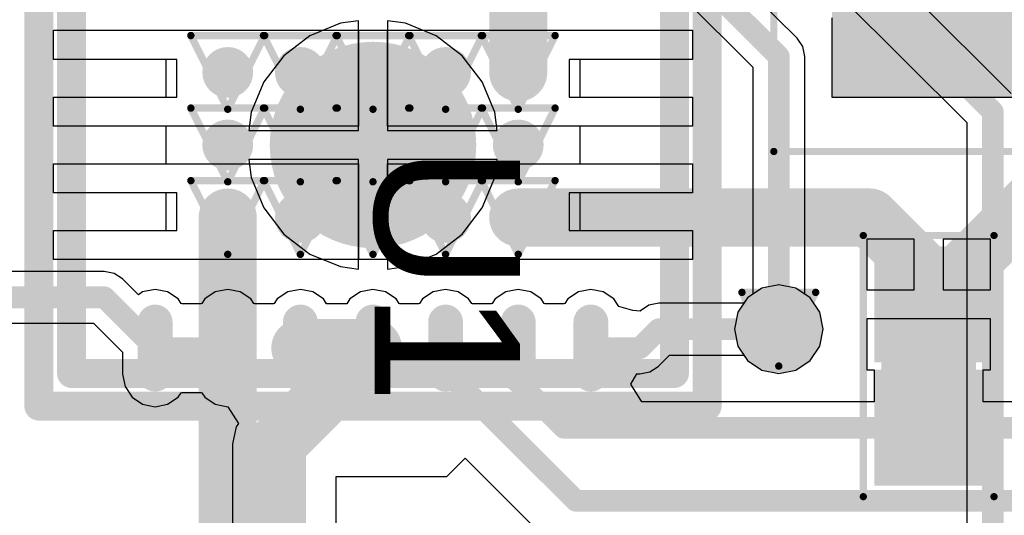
# Model space of a CAD drawing. Header units: millimetres. Extents: x 9.4 to 105.2, y 7.6 to 67.1.
# Tile 69 of 152: x 69.7 to 76.5, y 17.5 to 20.9. Entities that reach past the tile are written whole.
import ezdxf

# ---------------------------------------------------------------- set-up
doc = ezdxf.new("R2010")
doc.units = ezdxf.units.MM
for name, color, linetype in [('BottomLayer', 5, 'Continuous'), ('BottomSolder', 6, 'Continuous'), ('DrillDrawing', 1, 'Continuous'), ('Mechanical13', 56, 'Continuous'), ('Mechanical15', 56, 'Continuous'), ('Mechanical16', 56, 'Continuous'), ('Mechanical2', 216, 'Continuous'), ('Mechanical3', 76, 'Continuous'), ('Mechanical5', 56, 'Continuous'), ('TopLayer', 1, 'Continuous'), ('TopOverlay', 2, 'Continuous'), ('TopPaste', 8, 'Continuous'), ('TopSolder', 216, 'Continuous'), ('ViaHoleLayer', 16, 'Continuous')]:
    doc.layers.add(name, color=color, linetype=linetype)
doc.styles.add('Arial', font='arial.ttf', dxfattribs={"height": 0.2})

msp = doc.modelspace()

# ---------------------------------------------------------------- hatches: boundary and pattern name
at = {"layer": 'BottomLayer'}
h = msp.add_hatch(color=5, dxfattribs=at)
edge = h.paths.add_edge_path()
edge.add_arc((71.136, 20.566), 0.175, 0, 360)
h = msp.add_hatch(color=5, dxfattribs=at)
edge = h.paths.add_edge_path()
edge.add_arc((71.636, 20.566), 0.175, 0, 360)
h = msp.add_hatch(color=5, dxfattribs=at)
edge = h.paths.add_edge_path()
edge.add_arc((72.136, 20.566), 0.175, 0, 360)
h = msp.add_hatch(color=5, dxfattribs=at)
edge = h.paths.add_edge_path()
edge.add_arc((72.636, 20.566), 0.175, 0, 360)
h = msp.add_hatch(color=5, dxfattribs=at)
edge = h.paths.add_edge_path()
edge.add_arc((73.136, 20.566), 0.175, 0, 360)
h = msp.add_hatch(color=5, dxfattribs=at)
edge = h.paths.add_edge_path()
edge.add_arc((71.136, 20.066), 0.175, 0, 360)
h = msp.add_hatch(color=5, dxfattribs=at)
edge = h.paths.add_edge_path()
edge.add_arc((71.636, 20.066), 0.175, 0, 360)
h = msp.add_hatch(color=5, dxfattribs=at)
edge = h.paths.add_edge_path()
edge.add_arc((72.136, 20.066), 0.175, 0, 360)
h = msp.add_hatch(color=5, dxfattribs=at)
edge = h.paths.add_edge_path()
edge.add_arc((72.636, 20.066), 0.175, 0, 360)
h = msp.add_hatch(color=5, dxfattribs=at)
edge = h.paths.add_edge_path()
edge.add_arc((73.136, 20.066), 0.175, 0, 360)
h = msp.add_hatch(color=5, dxfattribs=at)
edge = h.paths.add_edge_path()
edge.add_arc((71.136, 19.566), 0.175, 0, 360)
h = msp.add_hatch(color=5, dxfattribs=at)
edge = h.paths.add_edge_path()
edge.add_arc((71.636, 19.566), 0.175, 0, 360)
h = msp.add_hatch(color=5, dxfattribs=at)
edge = h.paths.add_edge_path()
edge.add_arc((72.136, 19.566), 0.175, 0, 360)
h = msp.add_hatch(color=5, dxfattribs=at)
edge = h.paths.add_edge_path()
edge.add_arc((72.636, 19.566), 0.175, 0, 360)
h = msp.add_hatch(color=5, dxfattribs=at)
edge = h.paths.add_edge_path()
edge.add_arc((73.136, 19.566), 0.175, 0, 360)
h = msp.add_hatch(color=5, dxfattribs=at)
edge = h.paths.add_edge_path()
edge.add_arc((74.93, 18.796), 0.2, 0, 360)
at = {"layer": 'BottomSolder'}
h = msp.add_hatch(color=6, dxfattribs=at)
edge = h.paths.add_edge_path()
edge.add_arc((71.136, 20.566), 0.175, 0, 360)
h = msp.add_hatch(color=6, dxfattribs=at)
edge = h.paths.add_edge_path()
edge.add_arc((71.636, 20.566), 0.175, 0, 360)
h = msp.add_hatch(color=6, dxfattribs=at)
edge = h.paths.add_edge_path()
edge.add_arc((72.136, 20.566), 0.175, 0, 360)
h = msp.add_hatch(color=6, dxfattribs=at)
edge = h.paths.add_edge_path()
edge.add_arc((72.636, 20.566), 0.175, 0, 360)
h = msp.add_hatch(color=6, dxfattribs=at)
edge = h.paths.add_edge_path()
edge.add_arc((73.136, 20.566), 0.175, 0, 360)
h = msp.add_hatch(color=6, dxfattribs=at)
edge = h.paths.add_edge_path()
edge.add_arc((71.136, 20.066), 0.175, 0, 360)
h = msp.add_hatch(color=6, dxfattribs=at)
edge = h.paths.add_edge_path()
edge.add_arc((71.636, 20.066), 0.175, 0, 360)
h = msp.add_hatch(color=6, dxfattribs=at)
edge = h.paths.add_edge_path()
edge.add_arc((72.136, 20.066), 0.175, 0, 360)
h = msp.add_hatch(color=6, dxfattribs=at)
edge = h.paths.add_edge_path()
edge.add_arc((72.636, 20.066), 0.175, 0, 360)
h = msp.add_hatch(color=6, dxfattribs=at)
edge = h.paths.add_edge_path()
edge.add_arc((73.136, 20.066), 0.175, 0, 360)
h = msp.add_hatch(color=6, dxfattribs=at)
edge = h.paths.add_edge_path()
edge.add_arc((71.136, 19.566), 0.175, 0, 360)
h = msp.add_hatch(color=6, dxfattribs=at)
edge = h.paths.add_edge_path()
edge.add_arc((71.636, 19.566), 0.175, 0, 360)
h = msp.add_hatch(color=6, dxfattribs=at)
edge = h.paths.add_edge_path()
edge.add_arc((72.136, 19.566), 0.175, 0, 360)
h = msp.add_hatch(color=6, dxfattribs=at)
edge = h.paths.add_edge_path()
edge.add_arc((72.636, 19.566), 0.175, 0, 360)
h = msp.add_hatch(color=6, dxfattribs=at)
edge = h.paths.add_edge_path()
edge.add_arc((73.136, 19.566), 0.175, 0, 360)
h = msp.add_hatch(color=6, dxfattribs=at)
edge = h.paths.add_edge_path()
edge.add_arc((74.93, 18.796), 0.3, 0, 360)
at = {"layer": 'TopLayer'}
for points in [[(75.396, 21.746), (76.496, 21.746), (76.496, 20.496), (75.396, 20.496)], [(75.6868, 19.267), (76.2368, 19.267), (76.2368, 18.667), (75.6868, 18.667)], [(75.6868, 18.417), (76.2368, 18.417), (76.2368, 17.817), (75.6868, 17.817)]]:
    msp.add_hatch(color=1, dxfattribs=at).paths.add_polyline_path(points)
h = msp.add_hatch(color=1, dxfattribs=at)
edge = h.paths.add_edge_path()
edge.add_arc((72.136, 20.066), 0.711, 0, 360)
h = msp.add_hatch(color=1, dxfattribs=at)
edge = h.paths.add_edge_path()
edge.add_arc((71.136, 20.566), 0.175, 0, 360)
h = msp.add_hatch(color=1, dxfattribs=at)
edge = h.paths.add_edge_path()
edge.add_arc((71.636, 20.566), 0.175, 0, 360)
h = msp.add_hatch(color=1, dxfattribs=at)
edge = h.paths.add_edge_path()
edge.add_arc((72.136, 20.566), 0.175, 0, 360)
h = msp.add_hatch(color=1, dxfattribs=at)
edge = h.paths.add_edge_path()
edge.add_arc((72.636, 20.566), 0.175, 0, 360)
h = msp.add_hatch(color=1, dxfattribs=at)
edge = h.paths.add_edge_path()
edge.add_arc((73.136, 20.566), 0.175, 0, 360)
h = msp.add_hatch(color=1, dxfattribs=at)
edge = h.paths.add_edge_path()
edge.add_arc((71.136, 20.066), 0.175, 0, 360)
h = msp.add_hatch(color=1, dxfattribs=at)
edge = h.paths.add_edge_path()
edge.add_arc((71.636, 20.066), 0.175, 0, 360)
h = msp.add_hatch(color=1, dxfattribs=at)
edge = h.paths.add_edge_path()
edge.add_arc((72.136, 20.066), 0.175, 0, 360)
h = msp.add_hatch(color=1, dxfattribs=at)
edge = h.paths.add_edge_path()
edge.add_arc((72.636, 20.066), 0.175, 0, 360)
h = msp.add_hatch(color=1, dxfattribs=at)
edge = h.paths.add_edge_path()
edge.add_arc((73.136, 20.066), 0.175, 0, 360)
h = msp.add_hatch(color=1, dxfattribs=at)
edge = h.paths.add_edge_path()
edge.add_arc((71.136, 19.566), 0.175, 0, 360)
h = msp.add_hatch(color=1, dxfattribs=at)
edge = h.paths.add_edge_path()
edge.add_arc((71.636, 19.566), 0.175, 0, 360)
h = msp.add_hatch(color=1, dxfattribs=at)
edge = h.paths.add_edge_path()
edge.add_arc((72.136, 19.566), 0.175, 0, 360)
h = msp.add_hatch(color=1, dxfattribs=at)
edge = h.paths.add_edge_path()
edge.add_arc((72.636, 19.566), 0.175, 0, 360)
h = msp.add_hatch(color=1, dxfattribs=at)
edge = h.paths.add_edge_path()
edge.add_arc((73.136, 19.566), 0.175, 0, 360)
h = msp.add_hatch(color=1, dxfattribs=at)
edge = h.paths.add_edge_path()
edge.add_arc((74.93, 18.796), 0.2, 0, 360)
h = msp.add_hatch(color=1, dxfattribs=at)
edge = h.paths.add_edge_path()
edge.add_arc((70.636, 18.846), 0.12, 0, 180)
edge.add_line((70.516, 18.846), (70.516, 18.486))
edge.add_arc((70.636, 18.486), 0.12, 180, 360)
edge.add_line((70.756, 18.486), (70.756, 18.846))
h = msp.add_hatch(color=1, dxfattribs=at)
edge = h.paths.add_edge_path()
edge.add_arc((71.136, 18.846), 0.12, 0, 180)
edge.add_line((71.016, 18.846), (71.016, 18.486))
edge.add_arc((71.136, 18.486), 0.12, 180, 360)
edge.add_line((71.256, 18.486), (71.256, 18.846))
h = msp.add_hatch(color=1, dxfattribs=at)
edge = h.paths.add_edge_path()
edge.add_arc((71.636, 18.846), 0.12, 0, 180)
edge.add_line((71.516, 18.846), (71.516, 18.486))
edge.add_arc((71.636, 18.486), 0.12, 180, 360)
edge.add_line((71.756, 18.486), (71.756, 18.846))
h = msp.add_hatch(color=1, dxfattribs=at)
edge = h.paths.add_edge_path()
edge.add_arc((72.136, 18.846), 0.12, 0, 180)
edge.add_line((72.016, 18.846), (72.016, 18.486))
edge.add_arc((72.136, 18.486), 0.12, 180, 360)
edge.add_line((72.256, 18.486), (72.256, 18.846))
h = msp.add_hatch(color=1, dxfattribs=at)
edge = h.paths.add_edge_path()
edge.add_arc((72.636, 18.846), 0.12, 0, 180)
edge.add_line((72.516, 18.846), (72.516, 18.486))
edge.add_arc((72.636, 18.486), 0.12, 180, 360)
edge.add_line((72.756, 18.486), (72.756, 18.846))
h = msp.add_hatch(color=1, dxfattribs=at)
edge = h.paths.add_edge_path()
edge.add_arc((73.136, 18.846), 0.12, 0, 180)
edge.add_line((73.016, 18.846), (73.016, 18.486))
edge.add_arc((73.136, 18.486), 0.12, 180, 360)
edge.add_line((73.256, 18.486), (73.256, 18.846))
h = msp.add_hatch(color=1, dxfattribs=at)
edge = h.paths.add_edge_path()
edge.add_arc((73.636, 18.846), 0.12, 0, 180)
edge.add_line((73.516, 18.846), (73.516, 18.486))
edge.add_arc((73.636, 18.486), 0.12, 180, 360)
edge.add_line((73.756, 18.486), (73.756, 18.846))
at = {"layer": 'TopPaste'}
for points in [[(75.446, 21.696), (76.446, 21.696), (76.446, 20.546), (75.446, 20.546)], [(75.7368, 19.217), (76.1868, 19.217), (76.1868, 18.717), (75.7368, 18.717)], [(75.7368, 18.367), (76.1868, 18.367), (76.1868, 17.867), (75.7368, 17.867)]]:
    msp.add_hatch(color=8, dxfattribs=at).paths.add_polyline_path(points)
h = msp.add_hatch(color=8, dxfattribs=at)
edge = h.paths.add_edge_path()
edge.add_arc((70.636, 18.846), 0.12, 0, 180)
edge.add_line((70.516, 18.846), (70.516, 18.486))
edge.add_arc((70.636, 18.486), 0.12, 180, 360)
edge.add_line((70.756, 18.486), (70.756, 18.846))
h = msp.add_hatch(color=8, dxfattribs=at)
edge = h.paths.add_edge_path()
edge.add_arc((71.136, 18.846), 0.12, 0, 180)
edge.add_line((71.016, 18.846), (71.016, 18.486))
edge.add_arc((71.136, 18.486), 0.12, 180, 360)
edge.add_line((71.256, 18.486), (71.256, 18.846))
h = msp.add_hatch(color=8, dxfattribs=at)
edge = h.paths.add_edge_path()
edge.add_arc((71.636, 18.846), 0.12, 0, 180)
edge.add_line((71.516, 18.846), (71.516, 18.486))
edge.add_arc((71.636, 18.486), 0.12, 180, 360)
edge.add_line((71.756, 18.486), (71.756, 18.846))
h = msp.add_hatch(color=8, dxfattribs=at)
edge = h.paths.add_edge_path()
edge.add_arc((72.136, 18.846), 0.12, 0, 180)
edge.add_line((72.016, 18.846), (72.016, 18.486))
edge.add_arc((72.136, 18.486), 0.12, 180, 360)
edge.add_line((72.256, 18.486), (72.256, 18.846))
h = msp.add_hatch(color=8, dxfattribs=at)
edge = h.paths.add_edge_path()
edge.add_arc((72.636, 18.846), 0.12, 0, 180)
edge.add_line((72.516, 18.846), (72.516, 18.486))
edge.add_arc((72.636, 18.486), 0.12, 180, 360)
edge.add_line((72.756, 18.486), (72.756, 18.846))
h = msp.add_hatch(color=8, dxfattribs=at)
edge = h.paths.add_edge_path()
edge.add_arc((73.136, 18.846), 0.12, 0, 180)
edge.add_line((73.016, 18.846), (73.016, 18.486))
edge.add_arc((73.136, 18.486), 0.12, 180, 360)
edge.add_line((73.256, 18.486), (73.256, 18.846))
h = msp.add_hatch(color=8, dxfattribs=at)
edge = h.paths.add_edge_path()
edge.add_arc((73.636, 18.846), 0.12, 0, 180)
edge.add_line((73.516, 18.846), (73.516, 18.486))
edge.add_arc((73.636, 18.486), 0.12, 180, 360)
edge.add_line((73.756, 18.486), (73.756, 18.846))
at = {"layer": 'TopSolder'}
for points in [[(75.296, 21.846), (76.596, 21.846), (76.596, 20.396), (75.296, 20.396)], [(75.5868, 19.367), (76.3368, 19.367), (76.3368, 18.567), (75.5868, 18.567)], [(75.5868, 18.517), (76.3368, 18.517), (76.3368, 17.717), (75.5868, 17.717)]]:
    msp.add_hatch(color=216, dxfattribs=at).paths.add_polyline_path(points)
h = msp.add_hatch(color=216, dxfattribs=at)
edge = h.paths.add_edge_path()
edge.add_arc((72.136, 20.066), 0.711, 0, 360)
h = msp.add_hatch(color=216, dxfattribs=at)
edge = h.paths.add_edge_path()
edge.add_arc((71.136, 20.566), 0.175, 0, 360)
h = msp.add_hatch(color=216, dxfattribs=at)
edge = h.paths.add_edge_path()
edge.add_arc((71.636, 20.566), 0.175, 0, 360)
h = msp.add_hatch(color=216, dxfattribs=at)
edge = h.paths.add_edge_path()
edge.add_arc((72.136, 20.566), 0.175, 0, 360)
h = msp.add_hatch(color=216, dxfattribs=at)
edge = h.paths.add_edge_path()
edge.add_arc((72.636, 20.566), 0.175, 0, 360)
h = msp.add_hatch(color=216, dxfattribs=at)
edge = h.paths.add_edge_path()
edge.add_arc((73.136, 20.566), 0.175, 0, 360)
h = msp.add_hatch(color=216, dxfattribs=at)
edge = h.paths.add_edge_path()
edge.add_arc((71.136, 20.066), 0.175, 0, 360)
h = msp.add_hatch(color=216, dxfattribs=at)
edge = h.paths.add_edge_path()
edge.add_arc((71.636, 20.066), 0.175, 0, 360)
h = msp.add_hatch(color=216, dxfattribs=at)
edge = h.paths.add_edge_path()
edge.add_arc((72.136, 20.066), 0.175, 0, 360)
h = msp.add_hatch(color=216, dxfattribs=at)
edge = h.paths.add_edge_path()
edge.add_arc((72.636, 20.066), 0.175, 0, 360)
h = msp.add_hatch(color=216, dxfattribs=at)
edge = h.paths.add_edge_path()
edge.add_arc((73.136, 20.066), 0.175, 0, 360)
h = msp.add_hatch(color=216, dxfattribs=at)
edge = h.paths.add_edge_path()
edge.add_arc((71.136, 19.566), 0.175, 0, 360)
h = msp.add_hatch(color=216, dxfattribs=at)
edge = h.paths.add_edge_path()
edge.add_arc((71.636, 19.566), 0.175, 0, 360)
h = msp.add_hatch(color=216, dxfattribs=at)
edge = h.paths.add_edge_path()
edge.add_arc((72.136, 19.566), 0.175, 0, 360)
h = msp.add_hatch(color=216, dxfattribs=at)
edge = h.paths.add_edge_path()
edge.add_arc((72.636, 19.566), 0.175, 0, 360)
h = msp.add_hatch(color=216, dxfattribs=at)
edge = h.paths.add_edge_path()
edge.add_arc((73.136, 19.566), 0.175, 0, 360)
h = msp.add_hatch(color=216, dxfattribs=at)
edge = h.paths.add_edge_path()
edge.add_arc((74.93, 18.796), 0.3, 0, 360)
h = msp.add_hatch(color=216, dxfattribs=at)
edge = h.paths.add_edge_path()
edge.add_arc((70.636, 18.846), 0.12, 0, 180)
edge.add_line((70.516, 18.846), (70.516, 18.486))
edge.add_arc((70.636, 18.486), 0.12, 180, 360)
edge.add_line((70.756, 18.486), (70.756, 18.846))
h = msp.add_hatch(color=216, dxfattribs=at)
edge = h.paths.add_edge_path()
edge.add_arc((71.136, 18.846), 0.12, 0, 180)
edge.add_line((71.016, 18.846), (71.016, 18.486))
edge.add_arc((71.136, 18.486), 0.12, 180, 360)
edge.add_line((71.256, 18.486), (71.256, 18.846))
h = msp.add_hatch(color=216, dxfattribs=at)
edge = h.paths.add_edge_path()
edge.add_arc((71.636, 18.846), 0.12, 0, 180)
edge.add_line((71.516, 18.846), (71.516, 18.486))
edge.add_arc((71.636, 18.486), 0.12, 180, 360)
edge.add_line((71.756, 18.486), (71.756, 18.846))
h = msp.add_hatch(color=216, dxfattribs=at)
edge = h.paths.add_edge_path()
edge.add_arc((72.136, 18.846), 0.12, 0, 180)
edge.add_line((72.016, 18.846), (72.016, 18.486))
edge.add_arc((72.136, 18.486), 0.12, 180, 360)
edge.add_line((72.256, 18.486), (72.256, 18.846))
h = msp.add_hatch(color=216, dxfattribs=at)
edge = h.paths.add_edge_path()
edge.add_arc((72.636, 18.846), 0.12, 0, 180)
edge.add_line((72.516, 18.846), (72.516, 18.486))
edge.add_arc((72.636, 18.486), 0.12, 180, 360)
edge.add_line((72.756, 18.486), (72.756, 18.846))
h = msp.add_hatch(color=216, dxfattribs=at)
edge = h.paths.add_edge_path()
edge.add_arc((73.136, 18.846), 0.12, 0, 180)
edge.add_line((73.016, 18.846), (73.016, 18.486))
edge.add_arc((73.136, 18.486), 0.12, 180, 360)
edge.add_line((73.256, 18.486), (73.256, 18.846))
h = msp.add_hatch(color=216, dxfattribs=at)
edge = h.paths.add_edge_path()
edge.add_arc((73.636, 18.846), 0.12, 0, 180)
edge.add_line((73.516, 18.846), (73.516, 18.486))
edge.add_arc((73.636, 18.486), 0.12, 180, 360)
edge.add_line((73.756, 18.486), (73.756, 18.846))
at = {"layer": 'ViaHoleLayer'}
h = msp.add_hatch(color=16, dxfattribs=at)
edge = h.paths.add_edge_path()
edge.add_arc((71.136, 20.566), 0.1, 0, 360)
h = msp.add_hatch(color=16, dxfattribs=at)
edge = h.paths.add_edge_path()
edge.add_arc((71.636, 20.566), 0.1, 0, 360)
h = msp.add_hatch(color=16, dxfattribs=at)
edge = h.paths.add_edge_path()
edge.add_arc((72.136, 20.566), 0.1, 0, 360)
h = msp.add_hatch(color=16, dxfattribs=at)
edge = h.paths.add_edge_path()
edge.add_arc((72.636, 20.566), 0.1, 0, 360)
h = msp.add_hatch(color=16, dxfattribs=at)
edge = h.paths.add_edge_path()
edge.add_arc((73.136, 20.566), 0.1, 0, 360)
h = msp.add_hatch(color=16, dxfattribs=at)
edge = h.paths.add_edge_path()
edge.add_arc((71.136, 20.066), 0.1, 0, 360)
h = msp.add_hatch(color=16, dxfattribs=at)
edge = h.paths.add_edge_path()
edge.add_arc((71.636, 20.066), 0.1, 0, 360)
h = msp.add_hatch(color=16, dxfattribs=at)
edge = h.paths.add_edge_path()
edge.add_arc((72.136, 20.066), 0.1, 0, 360)
h = msp.add_hatch(color=16, dxfattribs=at)
edge = h.paths.add_edge_path()
edge.add_arc((72.636, 20.066), 0.1, 0, 360)
h = msp.add_hatch(color=16, dxfattribs=at)
edge = h.paths.add_edge_path()
edge.add_arc((73.136, 20.066), 0.1, 0, 360)
h = msp.add_hatch(color=16, dxfattribs=at)
edge = h.paths.add_edge_path()
edge.add_arc((71.136, 19.566), 0.1, 0, 360)
h = msp.add_hatch(color=16, dxfattribs=at)
edge = h.paths.add_edge_path()
edge.add_arc((71.636, 19.566), 0.1, 0, 360)
h = msp.add_hatch(color=16, dxfattribs=at)
edge = h.paths.add_edge_path()
edge.add_arc((72.136, 19.566), 0.1, 0, 360)
h = msp.add_hatch(color=16, dxfattribs=at)
edge = h.paths.add_edge_path()
edge.add_arc((72.636, 19.566), 0.1, 0, 360)
h = msp.add_hatch(color=16, dxfattribs=at)
edge = h.paths.add_edge_path()
edge.add_arc((73.136, 19.566), 0.1, 0, 360)
h = msp.add_hatch(color=16, dxfattribs=at)
edge = h.paths.add_edge_path()
edge.add_arc((74.93, 18.796), 0.1, 0, 360)

# ---------------------------------------------------------------- linework, layer by layer
at = {"layer": 'BottomLayer'}
for p, q in [((76.5294, 20.4208), (66.3116, 30.6385)), ((66.0593, 30.3862), (76.2248, 20.2207)), ((75.0562, 20.8018), (72.1098, 23.7482)), ((71.9097, 23.4436), (74.7516, 20.6017)), ((75.0948, 20.7439), (75.0562, 20.8018)), ((75.1084, 20.6756), (75.0948, 20.7439)), ((75.1084, 19.0376), (75.1084, 20.6756)), ((74.7516, 20.6017), (74.7516, 19.0376)), ((76.2248, 20.2207), (76.2248, 16.8786)), ((74.7137, 19.0123), (74.6474, 18.9131)), ((74.7516, 19.0376), (74.7137, 19.0123)), ((75.1463, 19.0123), (75.1084, 19.0376)), ((75.2126, 18.9131), (75.1463, 19.0123)), ((74.6474, 18.9131), (74.6241, 18.796)), ((75.2359, 18.796), (75.2126, 18.9131)), ((74.6241, 18.796), (74.6474, 18.6789)), ((75.2126, 18.6789), (75.2359, 18.796)), ((74.6474, 18.6789), (74.7137, 18.5797)), ((75.1463, 18.5797), (75.2126, 18.6789)), ((74.7137, 18.5797), (74.8129, 18.5134)), ((75.0471, 18.5134), (75.1463, 18.5797)), ((74.8129, 18.5134), (74.93, 18.4901)), ((74.93, 18.4901), (75.0471, 18.5134))]:
    msp.add_line(p, q, dxfattribs=at)
for points, const_width in [([(66.0146, 30.6832), (76.4032, 20.2946)], 0.15), ([(71.9836, 23.622), (74.93, 20.6756)], 0.15), ([(74.93, 18.796), (74.93, 20.6756)], 0.15), ([(76.4032, 16.637), (76.4032, 20.2946)], 0.15), ([(71.136, 13.319), (71.136, 19.566)], 0.4)]:
    msp.add_lwpolyline(points, dxfattribs=dict(at, const_width=const_width))
for points, const_width in [([(74.8925, 20.6756, 1), (74.9675, 20.6756, 1)], 0.075), ([(74.8925, 20.6756, 1), (74.9675, 20.6756, 1)], 0.075), ([(76.3657, 20.2946, 1), (76.4407, 20.2946, 1)], 0.075), ([(76.3657, 20.2946, 1), (76.4407, 20.2946, 1)], 0.075), ([(71.036, 19.566, 1), (71.236, 19.566, 1)], 0.2), ([(74.8925, 18.796, 1), (74.9675, 18.796, 1)], 0.075)]:
    msp.add_lwpolyline(points, format="xyb", close=True, dxfattribs=dict(at, const_width=const_width))
at = {"layer": 'DrillDrawing', "const_width": 0.0508}
for points in [[(70.882, 20.82), (71.39, 20.82)], [(70.882, 20.82), (71.136, 20.312)], [(71.136, 20.312), (71.39, 20.82)], [(71.382, 20.82), (71.89, 20.82)], [(71.382, 20.82), (71.636, 20.312)], [(71.636, 20.312), (71.89, 20.82)], [(71.882, 20.82), (72.39, 20.82)], [(71.882, 20.82), (72.136, 20.312)], [(72.136, 20.312), (72.39, 20.82)], [(72.382, 20.82), (72.89, 20.82)], [(72.382, 20.82), (72.636, 20.312)], [(72.636, 20.312), (72.89, 20.82)], [(72.882, 20.82), (73.39, 20.82)], [(72.882, 20.82), (73.136, 20.312)], [(73.136, 20.312), (73.39, 20.82)], [(70.882, 20.32), (71.39, 20.32)], [(70.882, 20.32), (71.136, 19.812)], [(71.136, 19.812), (71.39, 20.32)], [(71.382, 20.32), (71.89, 20.32)], [(71.382, 20.32), (71.636, 19.812)], [(71.636, 19.812), (71.89, 20.32)], [(71.882, 20.32), (72.39, 20.32)], [(71.882, 20.32), (72.136, 19.812)], [(72.136, 19.812), (72.39, 20.32)], [(72.382, 20.32), (72.89, 20.32)], [(72.382, 20.32), (72.636, 19.812)], [(72.636, 19.812), (72.89, 20.32)], [(72.882, 20.32), (73.39, 20.32)], [(72.882, 20.32), (73.136, 19.812)], [(73.136, 19.812), (73.39, 20.32)], [(70.882, 19.82), (71.39, 19.82)], [(70.882, 19.82), (71.136, 19.312)], [(71.136, 19.312), (71.39, 19.82)], [(71.382, 19.82), (71.89, 19.82)], [(71.382, 19.82), (71.636, 19.312)], [(71.636, 19.312), (71.89, 19.82)], [(71.882, 19.82), (72.39, 19.82)], [(71.882, 19.82), (72.136, 19.312)], [(72.136, 19.312), (72.39, 19.82)], [(72.382, 19.82), (72.89, 19.82)], [(72.382, 19.82), (72.636, 19.312)], [(72.636, 19.312), (72.89, 19.82)], [(72.882, 19.82), (73.39, 19.82)], [(72.882, 19.82), (73.136, 19.312)], [(73.136, 19.312), (73.39, 19.82)], [(74.676, 19.05), (75.184, 19.05)], [(74.676, 19.05), (74.93, 18.542)], [(74.93, 18.542), (75.184, 19.05)]]:
    msp.add_lwpolyline(points, dxfattribs=at)
at = {"layer": 'DrillDrawing', "const_width": 0.0254}
for points in [[(70.8693, 20.82, 1), (70.8947, 20.82, 1)], [(70.8693, 20.82, 1), (70.8947, 20.82, 1)], [(71.3693, 20.82, 1), (71.3947, 20.82, 1)], [(71.3693, 20.82, 1), (71.3947, 20.82, 1)], [(71.3773, 20.82, 1), (71.4027, 20.82, 1)], [(71.3773, 20.82, 1), (71.4027, 20.82, 1)], [(71.8693, 20.82, 1), (71.8947, 20.82, 1)], [(71.8693, 20.82, 1), (71.8947, 20.82, 1)], [(71.8773, 20.82, 1), (71.9027, 20.82, 1)], [(71.8773, 20.82, 1), (71.9027, 20.82, 1)], [(72.3693, 20.82, 1), (72.3947, 20.82, 1)], [(72.3693, 20.82, 1), (72.3947, 20.82, 1)], [(72.3773, 20.82, 1), (72.4027, 20.82, 1)], [(72.3773, 20.82, 1), (72.4027, 20.82, 1)], [(72.8693, 20.82, 1), (72.8947, 20.82, 1)], [(72.8693, 20.82, 1), (72.8947, 20.82, 1)], [(72.8773, 20.82, 1), (72.9027, 20.82, 1)], [(72.8773, 20.82, 1), (72.9027, 20.82, 1)], [(73.3773, 20.82, 1), (73.4027, 20.82, 1)], [(73.3773, 20.82, 1), (73.4027, 20.82, 1)], [(70.8693, 20.32, 1), (70.8947, 20.32, 1)], [(70.8693, 20.32, 1), (70.8947, 20.32, 1)], [(71.1233, 20.312, 1), (71.1487, 20.312, 1)], [(71.1233, 20.312, 1), (71.1487, 20.312, 1)], [(71.3693, 20.32, 1), (71.3947, 20.32, 1)], [(71.3693, 20.32, 1), (71.3947, 20.32, 1)], [(71.3773, 20.32, 1), (71.4027, 20.32, 1)], [(71.3773, 20.32, 1), (71.4027, 20.32, 1)], [(71.6233, 20.312, 1), (71.6487, 20.312, 1)], [(71.6233, 20.312, 1), (71.6487, 20.312, 1)], [(71.8693, 20.32, 1), (71.8947, 20.32, 1)], [(71.8693, 20.32, 1), (71.8947, 20.32, 1)], [(71.8773, 20.32, 1), (71.9027, 20.32, 1)], [(71.8773, 20.32, 1), (71.9027, 20.32, 1)], [(72.1233, 20.312, 1), (72.1487, 20.312, 1)], [(72.1233, 20.312, 1), (72.1487, 20.312, 1)], [(72.3693, 20.32, 1), (72.3947, 20.32, 1)], [(72.3693, 20.32, 1), (72.3947, 20.32, 1)], [(72.3773, 20.32, 1), (72.4027, 20.32, 1)], [(72.3773, 20.32, 1), (72.4027, 20.32, 1)], [(72.6233, 20.312, 1), (72.6487, 20.312, 1)], [(72.6233, 20.312, 1), (72.6487, 20.312, 1)], [(72.8693, 20.32, 1), (72.8947, 20.32, 1)], [(72.8693, 20.32, 1), (72.8947, 20.32, 1)], [(72.8773, 20.32, 1), (72.9027, 20.32, 1)], [(72.8773, 20.32, 1), (72.9027, 20.32, 1)], [(73.1233, 20.312, 1), (73.1487, 20.312, 1)], [(73.1233, 20.312, 1), (73.1487, 20.312, 1)], [(73.3773, 20.32, 1), (73.4027, 20.32, 1)], [(73.3773, 20.32, 1), (73.4027, 20.32, 1)], [(70.8693, 19.82, 1), (70.8947, 19.82, 1)], [(70.8693, 19.82, 1), (70.8947, 19.82, 1)], [(71.1233, 19.812, 1), (71.1487, 19.812, 1)], [(71.1233, 19.812, 1), (71.1487, 19.812, 1)], [(71.3693, 19.82, 1), (71.3947, 19.82, 1)], [(71.3693, 19.82, 1), (71.3947, 19.82, 1)], [(71.3773, 19.82, 1), (71.4027, 19.82, 1)], [(71.3773, 19.82, 1), (71.4027, 19.82, 1)], [(71.6233, 19.812, 1), (71.6487, 19.812, 1)], [(71.6233, 19.812, 1), (71.6487, 19.812, 1)], [(71.8693, 19.82, 1), (71.8947, 19.82, 1)], [(71.8693, 19.82, 1), (71.8947, 19.82, 1)], [(71.8773, 19.82, 1), (71.9027, 19.82, 1)], [(71.8773, 19.82, 1), (71.9027, 19.82, 1)], [(72.1233, 19.812, 1), (72.1487, 19.812, 1)], [(72.1233, 19.812, 1), (72.1487, 19.812, 1)], [(72.3693, 19.82, 1), (72.3947, 19.82, 1)], [(72.3693, 19.82, 1), (72.3947, 19.82, 1)], [(72.3773, 19.82, 1), (72.4027, 19.82, 1)], [(72.3773, 19.82, 1), (72.4027, 19.82, 1)], [(72.6233, 19.812, 1), (72.6487, 19.812, 1)], [(72.6233, 19.812, 1), (72.6487, 19.812, 1)], [(72.8693, 19.82, 1), (72.8947, 19.82, 1)], [(72.8693, 19.82, 1), (72.8947, 19.82, 1)], [(72.8773, 19.82, 1), (72.9027, 19.82, 1)], [(72.8773, 19.82, 1), (72.9027, 19.82, 1)], [(73.1233, 19.812, 1), (73.1487, 19.812, 1)], [(73.1233, 19.812, 1), (73.1487, 19.812, 1)], [(73.3773, 19.82, 1), (73.4027, 19.82, 1)], [(73.3773, 19.82, 1), (73.4027, 19.82, 1)], [(71.1233, 19.312, 1), (71.1487, 19.312, 1)], [(71.1233, 19.312, 1), (71.1487, 19.312, 1)], [(71.6233, 19.312, 1), (71.6487, 19.312, 1)], [(71.6233, 19.312, 1), (71.6487, 19.312, 1)], [(72.1233, 19.312, 1), (72.1487, 19.312, 1)], [(72.1233, 19.312, 1), (72.1487, 19.312, 1)], [(72.6233, 19.312, 1), (72.6487, 19.312, 1)], [(72.6233, 19.312, 1), (72.6487, 19.312, 1)], [(73.1233, 19.312, 1), (73.1487, 19.312, 1)], [(73.1233, 19.312, 1), (73.1487, 19.312, 1)], [(74.6633, 19.05, 1), (74.6887, 19.05, 1)], [(74.6633, 19.05, 1), (74.6887, 19.05, 1)], [(75.1713, 19.05, 1), (75.1967, 19.05, 1)], [(75.1713, 19.05, 1), (75.1967, 19.05, 1)], [(74.9173, 18.542, 1), (74.9427, 18.542, 1)], [(74.9173, 18.542, 1), (74.9427, 18.542, 1)]]:
    msp.add_lwpolyline(points, format="xyb", close=True, dxfattribs=at)
at = {"layer": 'Mechanical13', "const_width": 0.1}
for points in [[(75.6868, 19.067), (76.2368, 19.067)], [(75.6868, 18.017), (75.6868, 19.067)], [(76.2368, 18.017), (76.2368, 19.067)], [(75.6868, 18.017), (76.2368, 18.017)]]:
    msp.add_lwpolyline(points, dxfattribs=at)
at = {"layer": 'Mechanical13', "const_width": 0.05}
for points in [[(75.6618, 19.067, 1), (75.7118, 19.067, 1)], [(75.6618, 19.067, 1), (75.7118, 19.067, 1)], [(76.2118, 19.067, 1), (76.2618, 19.067, 1)], [(76.2118, 19.067, 1), (76.2618, 19.067, 1)], [(75.6618, 18.017, 1), (75.7118, 18.017, 1)], [(75.6618, 18.017, 1), (75.7118, 18.017, 1)], [(76.2118, 18.017, 1), (76.2618, 18.017, 1)], [(76.2118, 18.017, 1), (76.2618, 18.017, 1)]]:
    msp.add_lwpolyline(points, format="xyb", close=True, dxfattribs=at)
at = {"layer": 'Mechanical15'}
for points, const_width in [([(74.896, 20.021), (74.896, 23.921)], 0.05), ([(74.896, 20.021), (76.996, 20.021)], 0.05), ([(75.5118, 19.442), (76.4118, 19.442)], 0.05), ([(75.5118, 17.642), (75.5118, 19.442)], 0.05), ([(76.4118, 17.642), (76.4118, 19.442)], 0.05), ([(75.9618, 18.267), (75.9618, 18.817)], 0.1), ([(75.6868, 18.542), (76.2368, 18.542)], 0.1), ([(75.5118, 17.642), (76.4118, 17.642)], 0.05)]:
    msp.add_lwpolyline(points, dxfattribs=dict(at, const_width=const_width))
for points, const_width in [([(74.8835, 20.021, 1), (74.9085, 20.021, 1)], 0.025), ([(74.8835, 20.021, 1), (74.9085, 20.021, 1)], 0.025), ([(75.4993, 19.442, 1), (75.5243, 19.442, 1)], 0.025), ([(75.4993, 19.442, 1), (75.5243, 19.442, 1)], 0.025), ([(76.3993, 19.442, 1), (76.4243, 19.442, 1)], 0.025), ([(76.3993, 19.442, 1), (76.4243, 19.442, 1)], 0.025), ([(75.9368, 18.817, 1), (75.9868, 18.817, 1)], 0.05), ([(75.6618, 18.542, 1), (75.7118, 18.542, 1)], 0.05), ([(76.2118, 18.542, 1), (76.2618, 18.542, 1)], 0.05), ([(75.9368, 18.267, 1), (75.9868, 18.267, 1)], 0.05), ([(75.4993, 17.642, 1), (75.5243, 17.642, 1)], 0.025), ([(75.4993, 17.642, 1), (75.5243, 17.642, 1)], 0.025), ([(76.3993, 17.642, 1), (76.4243, 17.642, 1)], 0.025), ([(76.3993, 17.642, 1), (76.4243, 17.642, 1)], 0.025)]:
    msp.add_lwpolyline(points, format="xyb", close=True, dxfattribs=dict(at, const_width=const_width))
at = {"layer": 'Mechanical16', "const_width": 0.1}
for points in [[(72.136, 19.566), (72.136, 20.566)], [(71.636, 20.066), (72.636, 20.066)]]:
    msp.add_lwpolyline(points, dxfattribs=at)
at = {"layer": 'Mechanical16', "const_width": 0.05}
for points in [[(72.111, 20.566, 1), (72.161, 20.566, 1)], [(71.611, 20.066, 1), (71.661, 20.066, 1)], [(72.611, 20.066, 1), (72.661, 20.066, 1)], [(72.111, 19.566, 1), (72.161, 19.566, 1)]]:
    msp.add_lwpolyline(points, format="xyb", close=True, dxfattribs=at)
at = {"layer": 'Mechanical2', "const_width": 0.2}
for points in [[(70.061, 18.491), (70.061, 21.641)], [(74.211, 18.491), (74.211, 21.641)], [(70.061, 18.491), (74.211, 18.491)]]:
    msp.add_lwpolyline(points, dxfattribs=at)
at = {"layer": 'Mechanical2', "const_width": 0.1}
for points in [[(70.011, 18.491, 1), (70.111, 18.491, 1)], [(70.011, 18.491, 1), (70.111, 18.491, 1)], [(74.161, 18.491, 1), (74.261, 18.491, 1)], [(74.161, 18.491, 1), (74.261, 18.491, 1)]]:
    msp.add_lwpolyline(points, format="xyb", close=True, dxfattribs=at)
at = {"layer": 'Mechanical3', "const_width": 0.2}
for points in [[(69.836, 18.266), (69.836, 21.866)], [(74.436, 18.266), (74.436, 21.866)], [(69.836, 18.266), (74.436, 18.266)]]:
    msp.add_lwpolyline(points, dxfattribs=at)
at = {"layer": 'Mechanical3', "const_width": 0.1}
for points in [[(69.786, 18.266, 1), (69.886, 18.266, 1)], [(69.786, 18.266, 1), (69.886, 18.266, 1)], [(74.386, 18.266, 1), (74.486, 18.266, 1)], [(74.386, 18.266, 1), (74.486, 18.266, 1)]]:
    msp.add_lwpolyline(points, format="xyb", close=True, dxfattribs=at)
at = {"layer": 'Mechanical5', "const_width": 0.2}
for points in [[(69.836, 18.266), (69.836, 21.866)], [(74.436, 18.266), (74.436, 21.866)], [(69.836, 18.266), (74.436, 18.266)]]:
    msp.add_lwpolyline(points, dxfattribs=at)
at = {"layer": 'Mechanical5', "const_width": 0.1}
for points in [[(69.786, 18.266, 1), (69.886, 18.266, 1)], [(69.786, 18.266, 1), (69.886, 18.266, 1)], [(74.386, 18.266, 1), (74.486, 18.266, 1)], [(74.386, 18.266, 1), (74.486, 18.266, 1)]]:
    msp.add_lwpolyline(points, format="xyb", close=True, dxfattribs=at)
at = {"layer": 'TopLayer'}
for p, q in [((71.9112, 20.9048), (71.7018, 20.8181)), ((72.036, 20.9213), (71.9112, 20.9048)), ((72.036, 20.166), (72.036, 20.9213)), ((72.3608, 20.9048), (72.236, 20.9213)), ((72.236, 20.9213), (72.236, 20.166)), ((72.5702, 20.8181), (72.3608, 20.9048)), ((75.296, 20.9426), (75.296, 20.396)), ((69.936, 20.656), (69.936, 20.856)), ((69.936, 20.856), (74.336, 20.856)), ((71.7018, 20.8181), (71.5219, 20.6801)), ((72.7501, 20.6801), (72.5702, 20.8181)), ((74.336, 20.856), (74.336, 20.856)), ((74.336, 20.856), (74.336, 20.656)), ((71.5219, 20.6801), (71.3839, 20.5002)), ((72.8881, 20.5002), (72.7501, 20.6801)), ((70.711, 20.656), (69.936, 20.656)), ((70.711, 20.396), (70.711, 20.656)), ((74.336, 20.656), (73.561, 20.656)), ((73.561, 20.656), (73.561, 20.396)), ((71.3839, 20.5002), (71.2972, 20.2908)), ((72.9748, 20.2908), (72.8881, 20.5002)), ((69.936, 20.196), (69.936, 20.396)), ((69.936, 20.396), (70.711, 20.396)), ((73.561, 20.396), (74.336, 20.396)), ((74.336, 20.396), (74.336, 20.196)), ((75.296, 20.396), (76.596, 20.396)), ((71.2972, 20.2908), (71.2807, 20.166)), ((72.9913, 20.166), (72.9748, 20.2908)), ((70.711, 20.196), (69.936, 20.196)), ((70.711, 19.936), (70.711, 20.196)), ((71.2807, 20.166), (72.036, 20.166)), ((72.236, 20.166), (72.9913, 20.166)), ((74.336, 20.196), (73.561, 20.196)), ((73.561, 20.196), (73.561, 19.936)), ((69.936, 19.736), (69.936, 19.936)), ((69.936, 19.936), (70.711, 19.936)), ((72.036, 19.966), (71.2807, 19.966)), ((71.2807, 19.966), (71.2972, 19.8412)), ((72.036, 19.2107), (72.036, 19.966)), ((72.9913, 19.966), (72.236, 19.966)), ((72.236, 19.966), (72.236, 19.2107)), ((72.9748, 19.8412), (72.9913, 19.966)), ((73.561, 19.936), (74.336, 19.936)), ((74.336, 19.936), (74.336, 19.736)), ((71.2972, 19.8412), (71.3839, 19.6318)), ((72.8881, 19.6318), (72.9748, 19.8412)), ((70.711, 19.736), (69.936, 19.736)), ((70.711, 19.476), (70.711, 19.736)), ((74.336, 19.736), (73.561, 19.736)), ((73.561, 19.736), (73.561, 19.476)), ((71.3839, 19.6318), (71.5219, 19.4519)), ((72.7501, 19.4519), (72.8881, 19.6318)), ((69.936, 19.276), (69.936, 19.476)), ((69.936, 19.476), (70.711, 19.476)), ((73.561, 19.476), (74.336, 19.476)), ((74.336, 19.476), (74.336, 19.276)), ((71.5219, 19.4519), (71.7018, 19.3139)), ((72.5702, 19.3139), (72.7501, 19.4519)), ((75.8618, 19.417), (75.5368, 19.417)), ((75.5368, 19.417), (75.5368, 19.067)), ((75.8618, 19.067), (75.8618, 19.417)), ((76.3868, 19.417), (76.0618, 19.417)), ((76.0618, 19.417), (76.0618, 19.067)), ((76.3868, 19.067), (76.3868, 19.417)), ((74.336, 19.276), (69.936, 19.276)), ((71.7018, 19.3139), (71.9112, 19.2272)), ((72.3608, 19.2272), (72.5702, 19.3139)), ((70.286, 19.1944), (69.237, 19.1944)), ((70.3542, 19.1809), (70.286, 19.1944)), ((71.9112, 19.2272), (72.036, 19.2107)), ((72.236, 19.2107), (72.3608, 19.2272)), ((70.4121, 19.1422), (70.3542, 19.1809)), ((70.5207, 19.0336), (70.4121, 19.1422)), ((70.5501, 19.0532), (70.5207, 19.0336)), ((70.636, 19.0703), (70.5501, 19.0532)), ((70.7218, 19.0532), (70.636, 19.0703)), ((70.7946, 19.0046), (70.7218, 19.0532)), ((71.0502, 19.0532), (70.9774, 19.0046)), ((71.136, 19.0703), (71.0502, 19.0532)), ((71.2218, 19.0532), (71.136, 19.0703)), ((71.2946, 19.0046), (71.2218, 19.0532)), ((71.5502, 19.0532), (71.4774, 19.0046)), ((71.636, 19.0703), (71.5502, 19.0532)), ((71.7219, 19.0532), (71.636, 19.0703)), ((71.7946, 19.0046), (71.7219, 19.0532)), ((72.0502, 19.0532), (71.9774, 19.0046)), ((72.136, 19.0703), (72.0502, 19.0532)), ((72.2218, 19.0532), (72.136, 19.0703)), ((72.2946, 19.0046), (72.2218, 19.0532)), ((72.5502, 19.0532), (72.4774, 19.0046)), ((72.636, 19.0703), (72.5502, 19.0532)), ((72.7219, 19.0532), (72.636, 19.0703)), ((72.7946, 19.0046), (72.7219, 19.0532)), ((73.0502, 19.0532), (72.9774, 19.0046)), ((73.136, 19.0703), (73.0502, 19.0532)), ((73.2218, 19.0532), (73.136, 19.0703)), ((73.2946, 19.0046), (73.2218, 19.0532)), ((73.5502, 19.0532), (73.4774, 19.0046)), ((73.636, 19.0703), (73.5502, 19.0532)), ((73.7219, 19.0532), (73.636, 19.0703)), ((73.7946, 19.0046), (73.7219, 19.0532)), ((74.8129, 19.0786), (74.7137, 19.0123)), ((74.93, 19.1019), (74.8129, 19.0786)), ((75.0471, 19.0786), (74.93, 19.1019)), ((75.1463, 19.0123), (75.0471, 19.0786)), ((75.5368, 19.067), (75.8618, 19.067)), ((76.0618, 19.067), (76.3868, 19.067)), ((70.8154, 18.9734), (70.7946, 19.0046)), ((70.9774, 19.0046), (70.9565, 18.9734)), ((71.3155, 18.9734), (71.2946, 19.0046)), ((71.4774, 19.0046), (71.4566, 18.9734)), ((71.8165, 18.9719), (71.7946, 19.0046)), ((71.9774, 19.0046), (71.9555, 18.9719)), ((72.3155, 18.9734), (72.2946, 19.0046)), ((72.4774, 19.0046), (72.4566, 18.9734)), ((72.8155, 18.9735), (72.7946, 19.0046)), ((72.9774, 19.0046), (72.9566, 18.9735)), ((73.3155, 18.9734), (73.2946, 19.0046)), ((73.4774, 19.0046), (73.4566, 18.9734)), ((73.8289, 18.9533), (73.7946, 19.0046)), ((74.7137, 19.0123), (74.6884, 18.9744)), ((75.2126, 18.9131), (75.1463, 19.0123)), ((70.8216, 18.9711), (70.8154, 18.9734)), ((70.9503, 18.9711), (70.8216, 18.9711)), ((70.9565, 18.9734), (70.9503, 18.9711)), ((71.3217, 18.9711), (71.3155, 18.9734)), ((71.4504, 18.9711), (71.3217, 18.9711)), ((71.4566, 18.9734), (71.4504, 18.9711)), ((71.9555, 18.9719), (71.8165, 18.9719)), ((72.3217, 18.9711), (72.3155, 18.9734)), ((72.4504, 18.9711), (72.3217, 18.9711)), ((72.4566, 18.9734), (72.4504, 18.9711)), ((72.8216, 18.9712), (72.8155, 18.9735)), ((72.9504, 18.9712), (72.8216, 18.9712)), ((72.9566, 18.9735), (72.9504, 18.9712)), ((73.3217, 18.9711), (73.3155, 18.9734)), ((73.4504, 18.9711), (73.3217, 18.9711)), ((73.4566, 18.9734), (73.4504, 18.9711)), ((73.9245, 18.9245), (73.8289, 18.9533)), ((73.9751, 18.92), (73.9245, 18.9245)), ((73.9773, 18.9222), (73.9751, 18.92)), ((74.0352, 18.9608), (73.9773, 18.9222)), ((74.1035, 18.9744), (74.0352, 18.9608)), ((74.6884, 18.9744), (74.1035, 18.9744)), ((75.2359, 18.796), (75.2126, 18.9131)), ((76.3868, 18.867), (75.5368, 18.867)), ((75.5368, 18.867), (75.5368, 18.517)), ((76.3868, 18.517), (76.3868, 18.867)), ((69.237, 18.8376), (70.2121, 18.8376)), ((70.2121, 18.8376), (70.4117, 18.638)), ((75.2126, 18.6789), (75.2359, 18.796)), ((75.1463, 18.5797), (75.2126, 18.6789)), ((70.4117, 18.638), (70.4117, 18.486)), ((74.0997, 18.5398), (74.1774, 18.6176)), ((74.1774, 18.6176), (74.6884, 18.6176)), ((74.6884, 18.6176), (74.7137, 18.5797)), ((74.7137, 18.5797), (74.8129, 18.5134)), ((75.0471, 18.5134), (75.1463, 18.5797)), ((74.0418, 18.5012), (74.0997, 18.5398)), ((74.8129, 18.5134), (74.93, 18.4901)), ((74.93, 18.4901), (75.0471, 18.5134)), ((75.5368, 18.517), (75.5868, 18.517)), ((75.5868, 18.517), (75.5868, 18.2954)), ((76.3368, 18.2954), (76.3368, 18.517)), ((76.3368, 18.517), (76.3868, 18.517)), ((70.4117, 18.486), (70.4287, 18.4002)), ((73.9123, 18.4168), (73.9528, 18.4876)), ((73.9528, 18.4876), (73.9735, 18.4876)), ((73.9735, 18.4876), (74.0418, 18.5012)), ((70.4287, 18.4002), (70.4774, 18.3274)), ((73.9877, 18.2954), (73.9123, 18.4168)), ((70.4774, 18.3274), (70.5501, 18.2788)), ((70.7218, 18.2788), (70.7946, 18.3274)), ((70.7946, 18.3274), (70.8154, 18.3586)), ((70.8154, 18.3586), (70.8216, 18.3609)), ((70.8216, 18.3609), (70.9503, 18.3609)), ((70.9503, 18.3609), (70.9565, 18.3586)), ((70.9565, 18.3586), (70.9774, 18.3274)), ((70.9774, 18.3274), (71.0502, 18.2788)), ((70.5501, 18.2788), (70.636, 18.2617)), ((70.636, 18.2617), (70.7218, 18.2788)), ((71.0502, 18.2788), (71.136, 18.2617)), ((71.136, 18.2617), (71.2091, 18.1467)), ((75.5868, 18.2954), (73.9877, 18.2954)), ((76.587, 18.2954), (76.3368, 18.2954)), ((71.193, 18.1227), (71.1697, 18.0056)), ((71.2091, 18.1467), (71.193, 18.1227)), ((71.1697, 18.0056), (71.1697, 18.0056)), ((71.1697, 18.0056), (71.1697, 17.139)), ((72.644, 17.78), (72.771, 17.907)), ((72.771, 17.907), (74.422, 16.256)), ((71.882, 17.189), (71.882, 17.78)), ((71.882, 17.78), (72.644, 17.78))]:
    msp.add_line(p, q, dxfattribs=at)
for points, const_width in [([(73.136, 20.566), (73.136, 21.466)], 0.4), ([(76.0618, 19.067), (77.0608, 20.066)], 0.4), ([(73.136, 19.566), (75.557, 19.566)], 0.4), ([(75.557, 19.566), (75.8868, 19.2362)], 0.4), ([(75.8868, 19.042), (75.8868, 19.2362)], 0.4), ([(75.9618, 18.992), (76.0368, 19.067)], 0.4), ([(76.0368, 19.067), (76.0618, 19.067)], 0.4), ([(75.8868, 19.042), (75.9618, 18.967)], 0.4), ([(75.9618, 18.967), (75.9618, 18.992)], 0.4), ([(67.437, 19.016), (70.286, 19.016)], 0.15), ([(70.286, 19.016), (70.636, 18.666)], 0.15), ([(71.4756, 18.0056), (72.136, 18.666)], 0.4), ([(71.636, 18.666), (72.136, 18.666)], 0.4), ([(73.9735, 18.666), (74.1035, 18.796)], 0.15), ([(74.1035, 18.796), (74.93, 18.796)], 0.15), ([(70.636, 18.666), (71.136, 18.666)], 0.15), ([(72.636, 18.5104), (72.636, 18.666)], 0.15), ([(73.136, 18.431), (73.136, 18.666)], 0.15), ([(73.636, 18.666), (73.9735, 18.666)], 0.15), ([(72.636, 18.5104), (73.5325, 17.6139)], 0.15), ([(73.136, 18.431), (73.45, 18.117)], 0.15), ([(71.4756, 16.764), (71.4756, 18.0056)], 0.4), ([(73.45, 18.117), (75.9618, 18.117)], 0.15), ([(75.9618, 18.117), (76.962, 18.117)], 0.15), ([(73.5325, 17.6139), (77.3293, 17.6139)], 0.15)]:
    msp.add_lwpolyline(points, dxfattribs=dict(at, const_width=const_width))
for points, const_width in [([(73.036, 20.566, 1), (73.236, 20.566, 1)], 0.2), ([(73.036, 19.566, 1), (73.236, 19.566, 1)], 0.2), ([(75.457, 19.566, 1), (75.657, 19.566, 1)], 0.2), ([(75.457, 19.566, 1), (75.657, 19.566, 1)], 0.2), ([(75.7868, 19.2362, 1), (75.9868, 19.2362, 1)], 0.2), ([(75.7868, 19.2362, 1), (75.9868, 19.2362, 1)], 0.2), ([(75.9368, 19.067, 1), (76.1368, 19.067, 1)], 0.2), ([(75.9368, 19.067, 1), (76.1368, 19.067, 1)], 0.2), ([(75.9618, 19.067, 1), (76.1618, 19.067, 1)], 0.2), ([(75.9618, 19.067, 1), (76.1618, 19.067, 1)], 0.2), ([(75.7868, 19.042, 1), (75.9868, 19.042, 1)], 0.2), ([(75.7868, 19.042, 1), (75.9868, 19.042, 1)], 0.2), ([(75.8618, 18.992, 1), (76.0618, 18.992, 1)], 0.2), ([(75.8618, 18.992, 1), (76.0618, 18.992, 1)], 0.2), ([(75.8618, 18.967, 1), (76.0618, 18.967, 1)], 0.2), ([(75.8618, 18.967, 1), (76.0618, 18.967, 1)], 0.2), ([(70.2485, 19.016, 1), (70.3235, 19.016, 1)], 0.075), ([(70.2485, 19.016, 1), (70.3235, 19.016, 1)], 0.075), ([(71.536, 18.666, 1), (71.736, 18.666, 1)], 0.2), ([(72.036, 18.666, 1), (72.236, 18.666, 1)], 0.2), ([(72.036, 18.666, 1), (72.236, 18.666, 1)], 0.2), ([(74.066, 18.796, 1), (74.141, 18.796, 1)], 0.075), ([(74.066, 18.796, 1), (74.141, 18.796, 1)], 0.075), ([(74.8925, 18.796, 1), (74.9675, 18.796, 1)], 0.075), ([(70.5985, 18.666, 1), (70.6735, 18.666, 1)], 0.075), ([(70.5985, 18.666, 1), (70.6735, 18.666, 1)], 0.075), ([(71.0985, 18.666, 1), (71.1735, 18.666, 1)], 0.075), ([(72.5985, 18.666, 1), (72.6735, 18.666, 1)], 0.075), ([(73.0985, 18.666, 1), (73.1735, 18.666, 1)], 0.075), ([(73.5985, 18.666, 1), (73.6735, 18.666, 1)], 0.075), ([(73.936, 18.666, 1), (74.011, 18.666, 1)], 0.075), ([(73.936, 18.666, 1), (74.011, 18.666, 1)], 0.075), ([(72.5985, 18.5104, 1), (72.6735, 18.5104, 1)], 0.075), ([(72.5985, 18.5104, 1), (72.6735, 18.5104, 1)], 0.075), ([(73.0985, 18.431, 1), (73.1735, 18.431, 1)], 0.075), ([(73.0985, 18.431, 1), (73.1735, 18.431, 1)], 0.075), ([(71.3756, 18.0056, 1), (71.5756, 18.0056, 1)], 0.2), ([(71.3756, 18.0056, 1), (71.5756, 18.0056, 1)], 0.2), ([(73.4125, 18.117, 1), (73.4875, 18.117, 1)], 0.075), ([(73.4125, 18.117, 1), (73.4875, 18.117, 1)], 0.075), ([(75.9243, 18.117, 1), (75.9993, 18.117, 1)], 0.075), ([(75.9243, 18.117, 1), (75.9993, 18.117, 1)], 0.075), ([(73.495, 17.6139, 1), (73.57, 17.6139, 1)], 0.075), ([(73.495, 17.6139, 1), (73.57, 17.6139, 1)], 0.075)]:
    msp.add_lwpolyline(points, format="xyb", close=True, dxfattribs=dict(at, const_width=const_width))
at = {"layer": 'TopOverlay', "const_width": 0.2}
for points in [[(70.061, 18.491), (70.061, 18.901)], [(74.211, 18.491), (74.211, 18.901)], [(70.061, 18.491), (70.141, 18.491)], [(74.131, 18.491), (74.211, 18.491)]]:
    msp.add_lwpolyline(points, dxfattribs=at)
at = {"layer": 'TopOverlay', "const_width": 0.1}
for points in [[(70.011, 18.901, 1), (70.111, 18.901, 1)], [(74.161, 18.901, 1), (74.261, 18.901, 1)], [(70.011, 18.491, 1), (70.111, 18.491, 1)], [(70.011, 18.491, 1), (70.111, 18.491, 1)], [(70.091, 18.491, 1), (70.191, 18.491, 1)], [(74.081, 18.491, 1), (74.181, 18.491, 1)], [(74.161, 18.491, 1), (74.261, 18.491, 1)], [(74.161, 18.491, 1), (74.261, 18.491, 1)]]:
    msp.add_lwpolyline(points, format="xyb", close=True, dxfattribs=at)
at = {"layer": 'TopPaste'}
for p, q in [((69.936, 20.656), (69.936, 20.856)), ((69.936, 20.856), (72.036, 20.856)), ((72.036, 20.856), (72.036, 20.196)), ((72.236, 20.196), (72.236, 20.856)), ((72.236, 20.856), (74.336, 20.856)), ((74.336, 20.856), (74.336, 20.856)), ((74.336, 20.856), (74.336, 20.656)), ((70.786, 20.656), (69.936, 20.656)), ((70.786, 20.396), (70.786, 20.656)), ((74.336, 20.656), (73.486, 20.656)), ((73.486, 20.656), (73.486, 20.396)), ((69.936, 20.196), (69.936, 20.396)), ((69.936, 20.396), (70.786, 20.396)), ((73.486, 20.396), (74.336, 20.396)), ((74.336, 20.396), (74.336, 20.196)), ((69.936, 20.196), (69.936, 20.196)), ((72.036, 20.196), (69.936, 20.196)), ((74.336, 20.196), (72.236, 20.196)), ((69.936, 19.736), (69.936, 19.936)), ((69.936, 19.936), (72.036, 19.936)), ((72.036, 19.936), (72.036, 19.276)), ((72.236, 19.276), (72.236, 19.936)), ((72.236, 19.936), (74.336, 19.936)), ((74.336, 19.936), (74.336, 19.936)), ((74.336, 19.936), (74.336, 19.736)), ((70.786, 19.736), (69.936, 19.736)), ((70.786, 19.476), (70.786, 19.736)), ((74.336, 19.736), (73.486, 19.736)), ((73.486, 19.736), (73.486, 19.476)), ((69.936, 19.276), (69.936, 19.476)), ((69.936, 19.476), (70.786, 19.476)), ((73.486, 19.476), (74.336, 19.476)), ((74.336, 19.476), (74.336, 19.276)), ((69.936, 19.276), (69.936, 19.276)), ((72.036, 19.276), (69.936, 19.276)), ((74.336, 19.276), (72.236, 19.276))]:
    msp.add_line(p, q, dxfattribs=at)

# ---------------------------------------------------------------- texts
at = {"layer": 'Mechanical5', "style": 'Arial'}
msp.add_text('U1', height=1, rotation=270, dxfattribs=at).set_placement((72.1471, 20.066))

doc.saveas('drawing.dxf')
